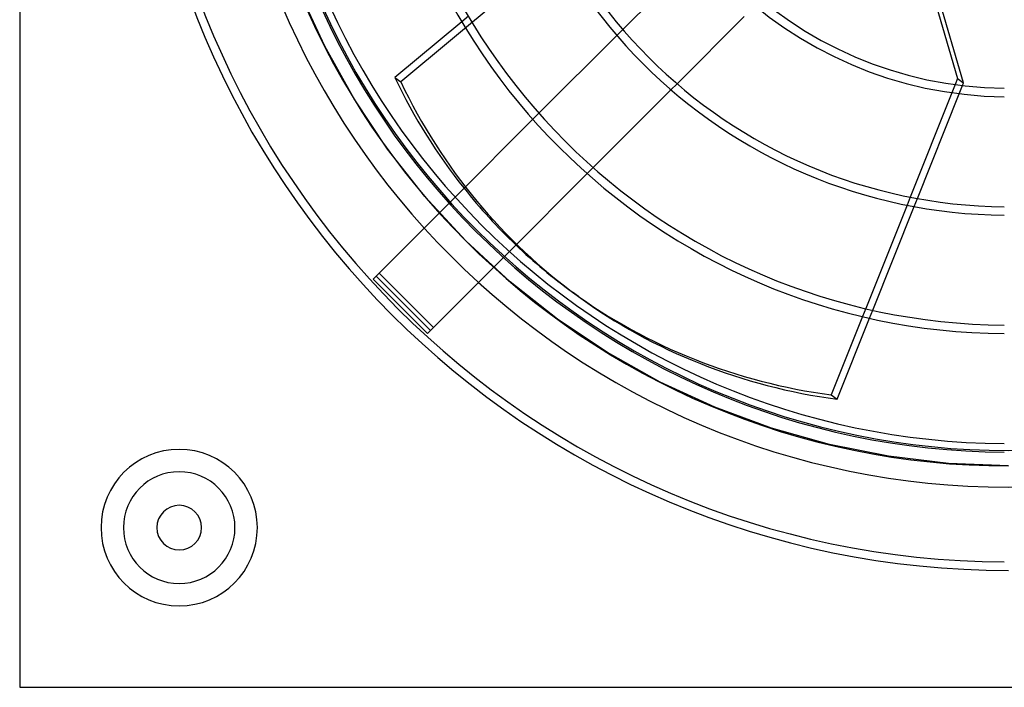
# Model space of a CAD drawing. Header units: millimetres. Extents: x -232 to 232, y -232 to 232.
# Tile 1 of 11: x -232 to -1, y -232 to -76. Entities that reach past the tile are written whole.
import ezdxf

# ---------------------------------------------------------------- set-up
doc = ezdxf.new("R2010")
doc.units = ezdxf.units.MM
doc.layers.add('HIDDEN', color=7, linetype='Continuous')
doc.layers.add('THICK', color=7, linetype='Continuous')

msp = doc.modelspace()

# ---------------------------------------------------------------- linework, layer by layer
at = {"layer": 'HIDDEN'}
for p, q in [((-81.39, -39.03), (-142.92, -90.28)), ((-160.79, -81.93), (-166.72, -69.06)), ((-127.01, -74.85), (-128.56, -76.15)), ((-90.72, -77.95), (-92.13, -79.37)), ((-153.87, -94.29), (-160.79, -81.93)), ((-144.31, -89.27), (-142.92, -90.28)), ((-79.37, -92.13), (-77.95, -90.72)), ((-12.55, -90.93), (-13.32, -92.84)), ((-11.61, -93.07), (-10.84, -91.15)), ((-145.99, -106.07), (-153.87, -94.29)), ((-110.43, -97.67), (-111.85, -99.08)), ((-137.22, -117.2), (-145.99, -106.07)), ((-99.08, -111.85), (-97.67, -110.43)), ((-127.6, -127.6), (-137.22, -117.2)), ((-130.13, -117.36), (-131.54, -118.78)), ((-23.12, -117.35), (-23.87, -119.24)), ((-22.2, -119.56), (-21.44, -117.67)), ((-117.2, -137.22), (-127.6, -127.6)), ((-118.78, -131.54), (-117.36, -130.13)), ((-147.98, -135.22), (-147.98, -135.22)), ((-147.98, -135.22), (-135.22, -147.98)), ((-149.39, -136.63), (-149.39, -136.63)), ((-106.07, -145.99), (-117.2, -137.22)), ((-33.59, -143.54), (-34.34, -145.42)), ((-32.69, -145.8), (-31.94, -143.92)), ((-135.22, -147.98), (-135.22, -147.98)), ((-94.29, -153.87), (-106.07, -145.99)), ((-136.63, -149.39), (-136.63, -149.39)), ((-81.93, -160.79), (-94.29, -153.87)), ((-69.06, -166.72), (-81.93, -160.79)), ((-55.76, -171.63), (-69.06, -166.72)), ((-42.13, -175.47), (-55.76, -171.63)), ((-28.23, -178.24), (-42.13, -175.47)), ((-14.16, -179.9), (-28.23, -178.24)), ((0, -180.46), (-14.16, -179.9)), ((-232.5, -232.5), (-232.5, -232.5))]:
    msp.add_line(p, q, dxfattribs=at)
for centre, radius, start, end in [((0, 0), 185.5, 180, 0), ((0, 0), 180.5, 180, 270), ((0, 0), 176.89, 180, 0), ((-195, -195), 18.38, 90, 270), ((-195, -195), 18.38, 270, 90), ((-195, -195), 13.12, 90, 270), ((-195, -195), 13.12, 270, 90)]:
    msp.add_arc(centre, radius, start, end, dxfattribs=at)
for centre, major_axis, start_param, end_param in [((0.7, -0.51), (101.85, 140.19), 2.70526, 3.141593), ((-0.7, 0.51), (-101.85, -140.19), -0.235157, -0.11529)]:
    msp.add_ellipse(centre, major_axis=major_axis, ratio=0.866025, start_param=start_param, end_param=end_param, dxfattribs=at)
at = {"layer": 'THICK'}
for p, q in [((-232.5, 232.5), (-232.5, -232.5)), ((-74.93, -62.17), (-90.72, -77.95)), ((-19.18, -64.98), (-11.97, -89.47)), ((-10.57, -90.49), (-18.09, -64.98)), ((-128.56, -76.15), (-144.31, -89.27)), ((-77.95, -90.72), (-62.17, -74.93)), ((-92.13, -79.37), (-110.43, -97.67)), ((-11.97, -89.47), (-12.55, -90.93)), ((-11.97, -89.47), (-10.57, -90.49)), ((-97.67, -110.43), (-79.37, -92.13)), ((-10.84, -91.15), (-10.57, -90.49)), ((-13.32, -92.84), (-23.12, -117.35)), ((-21.44, -117.67), (-11.61, -93.07)), ((-111.85, -99.08), (-130.13, -117.36)), ((-117.36, -130.13), (-99.08, -111.85)), ((-131.54, -118.78), (-148.69, -135.92)), ((-23.87, -119.24), (-33.59, -143.54)), ((-31.94, -143.92), (-22.2, -119.56)), ((-135.92, -148.69), (-118.78, -131.54)), ((-148.69, -135.92), (-149.39, -136.63)), ((-148.69, -135.92), (-135.92, -148.69)), ((-149.39, -136.63), (-136.63, -149.39)), ((-101.15, -140.69), (-102.55, -139.68)), ((-34.34, -145.42), (-41.7, -163.82)), ((-40.3, -164.84), (-32.69, -145.8)), ((-135.92, -148.69), (-136.63, -149.39)), ((-41.7, -163.82), (-40.3, -164.84)), ((-232.5, -232.5), (232.5, -232.5))]:
    msp.add_line(p, q, dxfattribs=at)
for centre, radius, start, end in [((0, 0), 205.05, 180, 270), ((0, 0), 203.05, 180.2822, 269.7178), ((0, 0), 177.24, 180.3233, 269.6767), ((0, 0), 175.24, 180.327, 269.673), ((0, 0), 149.42, 180.3835, 269.6165), ((0, 0), 147.42, 180.3887, 269.6113), ((0, 0), 121.61, 180.4712, 269.5288), ((0, 0), 119.61, 180.479, 269.521), ((0, 0), 93.79, 180.6109, 269.3891), ((0, 0), 91.79, 180.6242, 269.3758), ((-195, -195), 18.38, 90, 270), ((-195, -195), 18.38, 270, 90), ((-195, -195), 13.12, 90, 270), ((-195, -195), 13.12, 270, 90), ((-195, -195), 5.25, 0, 180), ((-195, -195), 5.25, 180, 0)]:
    msp.add_arc(centre, radius, start, end, dxfattribs=at)
for centre, major_axis, start_param, end_param in [((-0.7, 0.51), (-101.85, -140.19), -0.436332, -0.235157), ((-0.7, 0.51), (-101.85, -140.19), -0.11529, 0), ((-0.7, 0.51), (-101.85, -140.19), 0, 0.436332), ((0.7, -0.51), (101.85, 140.19), 3.141593, 3.577925)]:
    msp.add_ellipse(centre, major_axis=major_axis, ratio=0.866025, start_param=start_param, end_param=end_param, dxfattribs=at)

doc.saveas('drawing.dxf')
